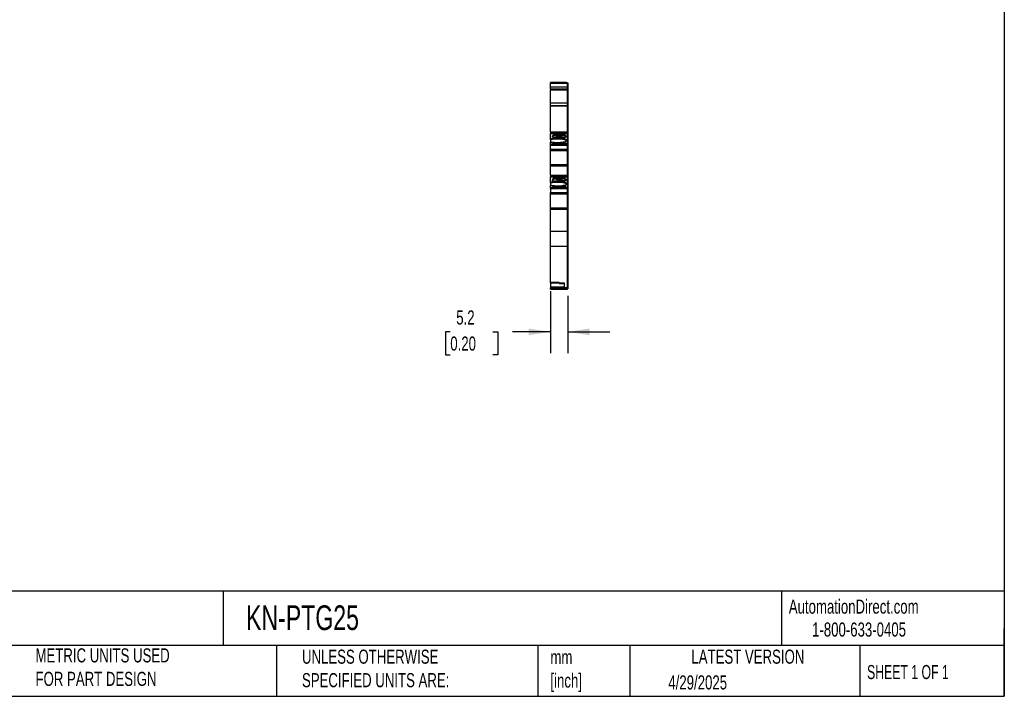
# Model space of a CAD drawing. Header units: millimetres. Extents: x 13 to 546, y 13 to 419.
# Tile 4 of 7: x 250 to 546, y 13 to 216. Entities that reach past the tile are written whole.
import ezdxf

# ---------------------------------------------------------------- set-up
doc = ezdxf.new("R2010")
doc.units = ezdxf.units.MM
doc.header["$LTSCALE"] = 2
doc.linetypes.add('SLD-Solid', pattern=[0])
doc.layers.add('DIMENSIONS', color=140, linetype='SLD-Solid', lineweight=25)
doc.layers.add('TEXT', color=140, linetype='SLD-Solid', lineweight=25)
doc.styles.add('SLDTEXTSTYLE0', font='TXT', dxfattribs={"width": 0.7})
doc.styles.add('SLDTEXTSTYLE1', font='TXT', dxfattribs={"width": 0.65})
doc.dimstyles.new('SLDDIMSTYLE1', dxfattribs={"dimtxt": 4.316016, "dimasz": 6.604, "dimexe": 0, "dimexo": 0.0625, "dimgap": 1.079004, "dimtad": 0, "dimtih": 1, "dimtoh": 1, "dimrnd": 1e-09, "dimzin": 12, "dimdsep": 46, "dimtxsty": 'SLDTEXTSTYLE0', "dimsah": 1, "dimcen": 0.09, "dimadec": 0, "dimazin": 3, "dimtfac": 1, "dimtmove": 0, "dimatfit": 0, "dimfxl": 0, "dimfrac": 2, "dimtolj": 1, "dimtzin": 12, "dimarcsym": 0})

# ---------------------------------------------------------------- blocks, each defined once
blk = doc.blocks.new('_D_3')
at = {"layer": 'DIMENSIONS'}
for p, q in [((409.85, 134.4), (409.85, 115.8)), ((415, 133), (415, 115.8)), ((379.75, 122.15), (378.3, 122.15)), ((378.3, 122.15), (378.3, 115.29)), ((392.57, 122.15), (394.02, 122.15)), ((394.02, 122.15), (394.02, 115.29)), ((409.85, 122.15), (398.42, 122.15)), ((415, 122.15), (427.7, 122.15)), ((378.3, 115.29), (379.75, 115.29)), ((394.02, 115.29), (392.57, 115.29))]:
    blk.add_line(p, q, dxfattribs=at)
for points in [[(409.85, 122.15), (403.25, 123.17), (403.25, 121.14)], [(415, 122.15), (421.61, 121.14), (421.61, 123.17)]]:
    blk.add_solid(points, dxfattribs=at)
at = {"layer": 'DIMENSIONS', "char_height": 4.233, "attachment_point": 1, "style": 'SLDTEXTSTYLE0'}
for s, insert in [('5.2', (381.54, 128.58)), ('0.20', (379.75, 120.75))]:
    blk.add_mtext(s, dxfattribs=dict(at, insert=insert))

msp = doc.modelspace()

# ---------------------------------------------------------------- linework, layer by layer
for p, q in [((409.854, 197.06), (414.854, 197.06)), ((409.854, 196.837), (409.854, 197.06)), ((409.854, 197.06), (410.248, 197.06)), ((410.248, 197.06), (409.854, 197.06)), ((409.854, 197.06), (411.647, 197.06)), ((409.854, 196.837), (414.854, 196.837)), ((409.854, 195.712), (409.854, 196.837)), ((409.854, 195.712), (414.854, 195.712)), ((409.854, 195.153), (409.854, 195.712)), ((409.854, 195.153), (414.854, 195.153)), ((409.854, 195.153), (409.854, 195.137)), ((409.854, 195.137), (414.754, 195.137)), ((409.854, 195.137), (409.854, 194.807)), ((410.354, 197.06), (410.654, 197.06)), ((410.354, 197.06), (410.354, 197.06)), ((410.654, 197.06), (410.354, 197.06)), ((410.454, 197.06), (410.454, 197.06)), ((410.854, 197.06), (410.654, 197.06)), ((410.654, 197.06), (410.654, 197.06)), ((410.654, 197.06), (410.654, 197.06)), ((414.204, 197.06), (410.655, 197.06)), ((410.655, 197.06), (414.204, 197.06)), ((410.854, 197.06), (411.055, 197.06)), ((414.004, 197.06), (410.854, 197.06)), ((411.216, 197.06), (411.055, 197.06)), ((413.212, 197.06), (414.854, 197.06)), ((413.804, 197.06), (414.004, 197.06)), ((414.204, 197.06), (414.004, 197.06)), ((414.504, 197.06), (414.204, 197.06)), ((414.204, 197.06), (414.504, 197.06)), ((414.204, 197.06), (414.204, 197.06)), ((414.204, 197.06), (414.204, 197.06)), ((414.404, 197.06), (414.404, 197.06)), ((414.504, 197.06), (414.504, 197.06)), ((414.604, 197.06), (414.604, 197.06)), ((414.754, 195.137), (414.754, 195.098)), ((414.854, 197.06), (414.854, 196.837)), ((414.854, 196.96), (415.004, 196.96)), ((414.854, 196.96), (415.004, 196.96)), ((414.854, 196.837), (414.854, 195.712)), ((414.854, 196.812), (415.004, 196.812)), ((414.854, 195.755), (415.004, 195.755)), ((414.854, 195.712), (414.854, 195.153)), ((414.854, 195.245), (415.004, 195.245)), ((414.854, 195.195), (415.004, 195.195)), ((414.854, 195.189), (415.004, 195.189)), ((414.854, 195.178), (415.004, 195.178)), ((414.854, 195.153), (414.854, 195.137)), ((414.854, 195.137), (414.854, 195.098)), ((415.004, 196.96), (415.004, 196.812)), ((415.004, 196.812), (415.004, 195.755)), ((415.004, 195.755), (415.004, 195.245)), ((415.004, 195.245), (415.004, 195.234)), ((415.004, 195.234), (415.004, 195.195)), ((415.004, 195.195), (415.004, 195.189)), ((415.004, 195.189), (415.004, 195.178)), ((415.004, 195.178), (415.004, 194.781)), ((409.854, 194.807), (414.854, 194.807)), ((409.854, 190.952), (409.854, 194.807)), ((414.754, 195.098), (414.854, 195.098)), ((414.754, 195.098), (414.754, 195.089)), ((414.754, 195.089), (414.854, 195.089)), ((414.854, 195.098), (414.854, 195.089)), ((414.854, 195.095), (414.854, 194.807)), ((414.854, 194.807), (414.854, 190.952)), ((414.854, 194.781), (415.004, 194.781)), ((415.004, 194.781), (415.004, 190.851)), ((409.854, 190.952), (414.854, 190.952)), ((409.854, 190.882), (409.854, 190.952)), ((409.854, 190.882), (414.854, 190.882)), ((409.854, 190.109), (409.854, 190.882)), ((409.854, 190.109), (414.854, 190.109)), ((409.854, 190.031), (409.854, 190.109)), ((409.854, 190.031), (414.854, 190.031)), ((409.854, 182.255), (409.854, 190.031)), ((414.854, 190.952), (414.854, 190.882)), ((414.854, 190.882), (414.854, 190.109)), ((414.854, 190.851), (415.004, 190.851)), ((414.854, 190.787), (415.004, 190.787)), ((414.854, 190.109), (414.854, 190.031)), ((414.854, 190.083), (415.004, 190.083)), ((414.854, 190.031), (414.854, 182.255)), ((414.854, 190.031), (415.004, 190.031)), ((415.004, 190.851), (415.004, 190.787)), ((415.004, 190.787), (415.004, 190.083)), ((415.004, 190.083), (415.004, 190.031)), ((415.004, 190.031), (415.004, 182.255)), ((409.854, 182.255), (414.854, 182.255)), ((409.854, 182.255), (409.854, 181.847)), ((409.854, 181.847), (414.854, 181.847)), ((409.854, 181.847), (409.854, 181.845)), ((409.854, 181.845), (410.554, 181.845)), ((409.854, 181.845), (409.854, 181.709)), ((409.854, 181.709), (411.647, 181.709)), ((409.854, 180.169), (409.854, 181.709)), ((410.354, 180.97), (410.654, 180.97)), ((410.354, 180.97), (410.354, 180.623)), ((410.354, 180.777), (410.654, 180.777)), ((410.654, 180.623), (410.354, 180.623)), ((410.554, 181.845), (410.554, 181.709)), ((410.654, 180.97), (410.654, 181.243)), ((410.654, 180.97), (410.654, 180.777)), ((410.654, 180.544), (410.654, 180.623)), ((410.854, 181.294), (411.055, 181.294)), ((410.854, 181.101), (410.854, 181.294)), ((410.854, 181.101), (411.055, 181.101)), ((414.004, 180.492), (410.854, 180.492)), ((411.055, 181.294), (411.055, 181.101)), ((411.216, 181.08), (411.216, 181.273)), ((411.448, 181.431), (411.576, 181.492)), ((411.576, 181.492), (413.283, 181.492)), ((412.96, 181.557), (411.899, 181.557)), ((413.212, 181.709), (414.854, 181.709)), ((413.283, 181.492), (413.411, 181.431)), ((413.642, 181.273), (413.642, 181.08)), ((413.804, 181.294), (414.004, 181.294)), ((413.804, 181.101), (413.804, 181.294)), ((413.804, 181.101), (414.004, 181.101)), ((414.004, 181.294), (414.004, 181.101)), ((414.204, 181.243), (414.204, 180.97)), ((414.204, 180.97), (414.504, 180.97)), ((414.204, 180.777), (414.204, 180.97)), ((414.204, 180.777), (414.504, 180.777)), ((414.504, 180.623), (414.204, 180.623)), ((414.204, 180.623), (414.204, 180.544)), ((414.304, 181.845), (414.854, 181.845)), ((414.304, 181.709), (414.304, 181.845)), ((414.504, 180.623), (414.504, 180.97)), ((414.854, 182.255), (414.854, 181.847)), ((414.854, 182.255), (415.004, 182.255)), ((414.854, 181.847), (414.854, 181.845)), ((414.854, 181.845), (414.854, 181.709)), ((414.854, 181.84), (415.004, 181.84)), ((414.854, 181.833), (415.004, 181.833)), ((414.854, 181.709), (414.854, 178.494)), ((414.854, 181.601), (415.004, 181.601)), ((415.004, 182.255), (415.004, 181.84)), ((415.004, 181.84), (415.004, 181.833)), ((415.004, 181.833), (415.004, 181.601)), ((415.004, 181.601), (415.004, 178.398)), ((410.248, 180.169), (409.854, 180.169)), ((409.854, 179.924), (409.854, 180.169)), ((410.069, 179.924), (409.854, 179.924)), ((409.854, 179.924), (409.854, 179.133)), ((409.854, 179.133), (410.248, 179.133)), ((409.854, 178.494), (409.854, 179.133)), ((409.854, 178.494), (414.854, 178.494)), ((409.854, 178.205), (409.854, 178.494)), ((409.854, 178.205), (414.854, 178.205)), ((409.854, 177.039), (409.854, 178.205)), ((410.454, 178.601), (410.454, 178.81)), ((410.638, 178.668), (410.655, 178.862)), ((410.638, 178.668), (414.221, 178.668)), ((410.655, 178.862), (414.204, 178.862)), ((414.204, 178.549), (410.655, 178.549)), ((414.204, 178.862), (414.221, 178.668)), ((414.404, 178.81), (414.404, 178.601)), ((414.604, 179.703), (414.604, 179.599)), ((414.854, 178.494), (414.854, 178.205)), ((414.854, 178.398), (415.004, 178.398)), ((414.854, 178.205), (414.854, 177.039)), ((414.854, 178.205), (415.004, 178.205)), ((415.004, 178.398), (415.004, 178.205)), ((415.004, 178.205), (415.004, 177.111)), ((409.854, 177.039), (414.854, 177.039)), ((409.854, 176.714), (409.854, 177.039)), ((409.854, 176.714), (414.854, 176.714)), ((409.854, 176.714), (409.854, 176.639)), ((409.854, 176.639), (414.854, 176.639)), ((409.854, 172.44), (409.854, 176.639)), ((414.854, 177.111), (415.004, 177.111)), ((414.854, 177.039), (414.854, 176.714)), ((414.854, 176.814), (415.004, 176.814)), ((414.854, 176.714), (414.854, 176.639)), ((414.854, 176.639), (415.004, 176.639)), ((414.854, 176.639), (414.854, 172.44)), ((415.004, 177.111), (415.004, 176.814)), ((415.004, 176.814), (415.004, 176.639)), ((415.004, 176.639), (415.004, 172.44)), ((409.854, 172.44), (414.854, 172.44)), ((409.854, 172.44), (409.854, 172.365)), ((409.854, 172.365), (414.854, 172.365)), ((409.854, 172.04), (409.854, 172.365)), ((409.854, 172.04), (414.854, 172.04)), ((409.854, 169.236), (409.854, 172.04)), ((414.754, 172.365), (414.754, 172.365)), ((414.754, 172.365), (414.854, 172.365)), ((414.854, 172.44), (414.854, 172.365)), ((414.854, 172.44), (415.004, 172.44)), ((414.854, 172.365), (414.854, 172.04)), ((414.854, 172.365), (414.854, 172.365)), ((414.854, 172.265), (415.004, 172.265)), ((414.854, 172.265), (415.004, 172.265)), ((414.854, 172.04), (414.854, 169.236)), ((414.854, 171.969), (415.004, 171.969)), ((415.004, 172.44), (415.004, 172.265)), ((415.004, 172.265), (415.004, 171.969)), ((415.004, 172.265), (415.004, 172.265)), ((415.004, 171.969), (415.004, 169.236)), ((409.854, 169.236), (414.854, 169.236)), ((409.854, 169.236), (409.854, 168.828)), ((409.854, 168.828), (414.854, 168.828)), ((409.854, 168.828), (409.854, 168.826)), ((409.854, 168.826), (410.554, 168.826)), ((409.854, 168.826), (409.854, 168.69)), ((409.854, 168.69), (411.647, 168.69)), ((409.854, 167.15), (409.854, 168.69)), ((410.554, 168.826), (410.554, 168.69)), ((412.96, 168.538), (411.899, 168.538)), ((413.212, 168.69), (414.854, 168.69)), ((414.304, 168.826), (414.854, 168.826)), ((414.304, 168.69), (414.304, 168.826)), ((414.854, 169.236), (414.854, 168.828)), ((414.854, 169.236), (415.004, 169.236)), ((414.854, 168.828), (414.854, 168.826)), ((414.854, 168.826), (414.854, 168.69)), ((414.854, 168.821), (415.004, 168.821)), ((414.854, 168.815), (415.004, 168.815)), ((414.854, 168.69), (414.854, 165.476)), ((414.854, 168.582), (415.004, 168.582)), ((415.004, 169.236), (415.004, 168.821)), ((415.004, 168.821), (415.004, 168.815)), ((415.004, 168.815), (415.004, 168.582)), ((415.004, 168.582), (415.004, 165.379)), ((410.248, 167.15), (409.854, 167.15)), ((409.854, 166.905), (409.854, 167.15)), ((410.069, 166.905), (409.854, 166.905)), ((409.854, 166.905), (409.854, 166.115)), ((409.854, 166.115), (410.248, 166.115)), ((409.854, 165.476), (409.854, 166.115)), ((410.654, 167.951), (410.354, 167.951)), ((410.354, 167.951), (410.354, 167.604)), ((410.354, 167.758), (410.654, 167.758)), ((410.354, 167.604), (410.654, 167.604)), ((410.454, 165.791), (410.454, 165.582)), ((410.638, 165.65), (410.655, 165.841)), ((410.638, 165.65), (414.221, 165.65)), ((410.654, 168.224), (410.654, 167.951)), ((410.654, 167.951), (410.654, 167.758)), ((410.654, 167.604), (410.654, 167.525)), ((412.354, 165.843), (410.655, 165.843)), ((411.055, 168.276), (410.854, 168.276)), ((410.854, 168.083), (410.854, 168.266)), ((410.854, 168.083), (411.055, 168.083)), ((410.854, 167.473), (412.399, 167.473)), ((411.055, 168.266), (411.055, 168.083)), ((411.216, 168.254), (411.216, 168.245)), ((411.216, 168.061), (411.216, 168.245)), ((411.448, 168.412), (411.576, 168.474)), ((411.576, 168.474), (413.283, 168.474)), ((412.354, 165.843), (412.374, 165.843)), ((414.204, 165.843), (412.374, 165.843)), ((414.004, 167.473), (412.399, 167.473)), ((412.416, 168.085), (412.416, 168.095)), ((412.436, 168.085), (412.436, 168.095)), ((413.283, 168.474), (413.411, 168.412)), ((413.642, 168.254), (413.642, 168.245)), ((413.642, 168.245), (413.642, 168.061)), ((414.004, 168.276), (413.804, 168.276)), ((413.804, 168.083), (413.804, 168.266)), ((413.804, 168.083), (414.004, 168.083)), ((414.004, 168.266), (414.004, 168.083)), ((414.204, 167.951), (414.204, 168.224)), ((414.504, 167.951), (414.204, 167.951)), ((414.204, 167.758), (414.204, 167.951)), ((414.204, 167.758), (414.504, 167.758)), ((414.204, 167.525), (414.204, 167.604)), ((414.204, 167.604), (414.504, 167.604)), ((414.204, 165.841), (414.221, 165.65)), ((414.405, 165.582), (414.405, 165.791)), ((414.504, 167.604), (414.504, 167.951)), ((414.604, 166.684), (414.604, 166.581)), ((409.854, 165.476), (414.854, 165.476)), ((409.854, 165.186), (409.854, 165.476)), ((409.854, 165.186), (409.854, 164.021)), ((409.854, 165.186), (414.854, 165.186)), ((409.854, 164.021), (414.854, 164.021)), ((409.854, 163.695), (409.854, 164.021)), ((409.854, 163.695), (414.854, 163.695)), ((409.854, 163.695), (409.854, 163.62)), ((409.854, 163.62), (414.854, 163.62)), ((409.854, 159.421), (409.854, 163.62)), ((410.655, 165.53), (412.346, 165.53)), ((412.366, 165.53), (412.346, 165.53)), ((412.366, 165.53), (414.204, 165.53)), ((414.854, 165.476), (414.854, 165.186)), ((414.854, 165.379), (415.004, 165.379)), ((414.854, 165.186), (414.854, 164.021)), ((414.854, 165.186), (415.004, 165.186)), ((414.854, 164.092), (415.004, 164.092)), ((414.854, 164.021), (414.854, 163.695)), ((414.854, 163.795), (415.004, 163.795)), ((414.854, 163.695), (414.854, 163.62)), ((414.854, 163.62), (415.004, 163.62)), ((414.854, 163.62), (414.854, 159.421)), ((415.004, 165.379), (415.004, 165.186)), ((415.004, 165.186), (415.004, 164.092)), ((415.004, 164.092), (415.004, 163.795)), ((415.004, 163.795), (415.004, 163.62)), ((415.004, 163.62), (415.004, 159.421)), ((409.854, 159.421), (414.854, 159.421)), ((409.854, 159.421), (409.854, 159.346)), ((409.854, 159.346), (414.854, 159.346)), ((409.854, 159.021), (409.854, 159.346)), ((409.854, 159.346), (414.754, 159.346)), ((409.854, 159.021), (414.854, 159.021)), ((409.854, 152.429), (409.854, 159.021)), ((414.754, 159.346), (414.854, 159.346)), ((414.754, 159.346), (414.754, 159.346)), ((414.754, 159.346), (414.854, 159.346)), ((414.854, 159.421), (414.854, 159.346)), ((414.854, 159.421), (415.004, 159.421)), ((414.854, 159.346), (414.854, 159.021)), ((414.854, 159.346), (414.854, 159.346)), ((414.854, 159.246), (415.004, 159.246)), ((414.854, 159.246), (415.004, 159.246)), ((414.854, 159.246), (415.004, 159.246)), ((414.854, 159.021), (414.854, 152.429)), ((414.854, 158.95), (415.004, 158.95)), ((415.004, 159.421), (415.004, 159.246)), ((415.004, 159.246), (415.004, 158.95)), ((415.004, 159.246), (415.004, 159.246)), ((415.004, 158.95), (415.004, 152.429)), ((409.854, 152.429), (414.854, 152.429)), ((409.854, 147.86), (409.854, 152.429)), ((414.854, 152.429), (414.854, 147.86)), ((414.854, 152.429), (415.004, 152.429)), ((415.004, 152.429), (415.004, 147.951)), ((409.854, 147.86), (414.854, 147.86)), ((409.854, 136.945), (409.854, 147.86)), ((414.854, 147.951), (415.004, 147.951)), ((414.854, 147.86), (414.854, 135.453)), ((415.004, 147.951), (415.004, 135.544)), ((412.404, 136.945), (409.854, 136.945)), ((409.854, 136.876), (409.854, 136.945)), ((409.854, 136.876), (412.404, 136.876)), ((409.854, 136.876), (409.854, 135.636)), ((412.404, 136.741), (412.404, 136.945)), ((414.004, 136.741), (412.404, 136.741)), ((412.404, 136.741), (412.404, 136.672)), ((412.404, 136.672), (414.004, 136.672)), ((414.004, 135.453), (414.004, 136.741)), ((409.854, 135.636), (414.004, 135.636)), ((409.854, 135.636), (409.854, 135.407)), ((409.854, 135.407), (414.004, 135.407)), ((409.854, 134.945), (409.854, 135.407)), ((409.854, 134.945), (414.854, 134.945)), ((412.404, 135.407), (412.404, 135.299)), ((412.404, 135.299), (414.004, 135.299)), ((414.004, 135.453), (414.854, 135.453)), ((414.004, 135.207), (414.004, 135.453)), ((414.004, 135.207), (414.854, 135.207)), ((414.854, 135.544), (415.004, 135.544)), ((414.854, 135.453), (414.854, 135.207)), ((414.854, 135.307), (415.004, 135.307)), ((414.854, 135.207), (414.854, 134.945)), ((414.854, 135.045), (415.004, 135.045)), ((415.004, 135.544), (415.004, 135.307)), ((415.004, 135.307), (415.004, 135.045))]:
    msp.add_line(p, q)
at = {"flags": 128}
for points in [[(414.604, 197.06), (414.563, 197.06), (414.439, 197.06), (414.236, 197.06), (413.962, 197.06), (413.626, 197.06), (413.238, 197.06), (412.811, 197.06), (412.359, 197.06), (411.897, 197.06), (411.441, 197.06), (411.004, 197.06), (410.603, 197.06), (410.248, 197.06)], [(414.604, 197.06), (414.563, 197.06), (414.439, 197.06), (414.236, 197.06), (413.962, 197.06), (413.626, 197.06), (413.238, 197.06), (412.811, 197.06), (412.359, 197.06), (411.897, 197.06), (411.441, 197.06), (411.004, 197.06), (410.603, 197.06), (410.248, 197.06)], [(410.854, 197.06), (410.815, 197.06), (410.778, 197.06), (410.743, 197.06), (410.713, 197.06), (410.688, 197.06), (410.67, 197.06), (410.658, 197.06), (410.654, 197.06)], [(411.216, 197.06), (411.456, 197.06), (411.749, 197.06), (412.079, 197.06), (412.429, 197.06), (412.779, 197.06), (413.11, 197.06), (413.403, 197.06), (413.642, 197.06)], [(411.647, 197.06), (411.48, 197.06), (411.392, 197.06), (411.389, 197.06), (411.471, 197.06), (411.632, 197.06), (411.858, 197.06), (412.132, 197.06), (412.429, 197.06), (412.727, 197.06), (413.001, 197.06), (413.227, 197.06), (413.388, 197.06), (413.47, 197.06), (413.467, 197.06), (413.378, 197.06), (413.212, 197.06)], [(413.804, 197.06), (413.781, 197.06), (413.758, 197.06), (413.735, 197.06), (413.713, 197.06), (413.693, 197.06), (413.674, 197.06), (413.657, 197.06), (413.642, 197.06)], [(414.204, 197.06), (414.201, 197.06), (414.189, 197.06), (414.171, 197.06), (414.146, 197.06), (414.116, 197.06), (414.081, 197.06), (414.043, 197.06), (414.004, 197.06)], [(414.604, 179.703), (414.563, 179.822), (414.439, 179.937), (414.236, 180.044), (413.962, 180.141), (413.626, 180.223), (413.238, 180.287), (412.811, 180.333), (412.359, 180.358), (411.897, 180.361), (411.441, 180.343), (411.004, 180.304), (410.603, 180.245), (410.248, 180.169)], [(411.647, 181.709), (411.48, 181.644), (411.392, 181.569), (411.389, 181.491), (411.471, 181.416), (411.632, 181.351), (411.858, 181.299), (412.132, 181.267), (412.429, 181.256), (412.727, 181.267), (413.001, 181.299), (413.227, 181.351), (413.388, 181.416), (413.47, 181.491), (413.467, 181.569), (413.378, 181.644), (413.212, 181.709)], [(410.069, 179.924), (410.406, 180.013), (410.802, 180.084), (411.242, 180.135), (411.712, 180.164), (412.194, 180.169), (412.671, 180.15), (413.126, 180.108), (413.543, 180.045), (413.906, 179.963), (414.203, 179.865), (414.424, 179.754), (414.559, 179.634), (414.599, 179.554)], [(414.604, 179.599), (414.563, 179.48), (414.439, 179.365), (414.236, 179.258), (413.962, 179.161), (413.626, 179.079), (413.238, 179.015), (412.811, 178.969), (412.359, 178.944), (411.897, 178.94), (411.441, 178.959), (411.004, 178.998), (410.603, 179.057), (410.248, 179.133)], [(411.647, 168.69), (411.48, 168.625), (411.392, 168.551), (411.389, 168.473), (411.471, 168.398), (411.632, 168.332), (411.858, 168.281), (412.132, 168.248), (412.429, 168.237), (412.727, 168.248), (413.001, 168.281), (413.227, 168.332), (413.388, 168.398), (413.47, 168.473), (413.467, 168.551), (413.378, 168.625), (413.212, 168.69)], [(410.069, 166.905), (410.406, 166.994), (410.802, 167.066), (411.242, 167.116), (411.712, 167.145), (412.194, 167.15), (412.671, 167.131), (413.126, 167.09), (413.543, 167.027), (413.906, 166.945), (414.203, 166.846), (414.424, 166.735), (414.559, 166.615), (414.599, 166.536)], [(414.604, 166.684), (414.563, 166.803), (414.439, 166.918), (414.236, 167.026), (413.962, 167.122), (413.626, 167.204), (413.238, 167.269), (412.811, 167.314), (412.359, 167.339), (411.897, 167.343), (411.441, 167.325), (411.004, 167.285), (410.603, 167.227), (410.248, 167.15)], [(414.604, 166.581), (414.563, 166.461), (414.439, 166.346), (414.236, 166.239), (413.962, 166.143), (413.626, 166.061), (413.238, 165.996), (412.811, 165.95), (412.359, 165.925), (411.897, 165.922), (411.441, 165.94), (411.004, 165.979), (410.603, 166.038), (410.248, 166.115)]]:
    msp.add_lwpolyline(points, dxfattribs=at)
for centre, radius, start, end in [((410.808, 181.062), 0.237, 78.63094, 130.3907), ((410.808, 180.869), 0.237, 78.63095, 130.39069), ((410.808, 180.724), 0.237, 229.6089, 281.36912), ((411.068, 180.771), 0.524, 73.53194, 91.45322), ((411.068, 180.578), 0.524, 73.53183, 91.45329), ((412.429, 185.599), 4.493, 254.33686, 285.66315), ((412.429, 185.406), 4.493, 254.33688, 285.66312), ((413.791, 180.771), 0.524, 88.54695, 106.46766), ((413.791, 180.578), 0.524, 88.54678, 106.46806), ((414.051, 181.062), 0.237, 49.6093, 101.36906), ((414.051, 180.869), 0.237, 49.60931, 101.36905), ((414.051, 180.724), 0.237, 258.63153, 310.39044), ((410.808, 168.044), 0.237, 78.63095, 130.39069), ((410.808, 168.034), 0.237, 78.63095, 130.39069), ((410.808, 167.851), 0.237, 78.63095, 130.39069), ((410.808, 167.705), 0.237, 229.60931, 281.36905), ((411.068, 167.752), 0.524, 73.53194, 91.45322), ((411.068, 167.743), 0.524, 73.53194, 91.45322), ((411.068, 167.559), 0.524, 73.53183, 91.45329), ((412.326, 172), 3.907, 253.50088, 271.31424), ((412.326, 171.991), 3.907, 253.50088, 271.31424), ((412.429, 172.387), 4.493, 254.33688, 285.66312), ((412.429, 173.89), 5.795, 269.86291, 270.06064), ((412.531, 172.012), 3.919, 268.6082, 286.48176), ((412.531, 172.002), 3.919, 268.6082, 286.48176), ((413.791, 167.752), 0.524, 88.54678, 106.46806), ((413.791, 167.743), 0.524, 88.54678, 106.46806), ((413.791, 167.559), 0.524, 88.54678, 106.46806), ((414.051, 168.044), 0.237, 49.60931, 101.36905), ((414.051, 168.034), 0.237, 49.60931, 101.36905), ((414.051, 167.851), 0.237, 49.60931, 101.36905), ((414.051, 167.705), 0.237, 258.63095, 310.39069)]:
    msp.add_arc(centre, radius, start, end)
for points, knots in [([(410.655, 197.06), (410.608, 197.06), (410.552, 197.06), (410.474, 197.06), (410.454, 197.06), (410.454, 197.06)], [0, 0, 0, 0, 0.5, 0.5, 1, 1, 1, 1]), ([(410.454, 197.06), (410.454, 197.06), (410.474, 197.06), (410.552, 197.06), (410.608, 197.06), (410.655, 197.06)], [0, 0, 0, 0, 0.5, 0.5, 1, 1, 1, 1]), ([(414.204, 197.06), (414.251, 197.06), (414.306, 197.06), (414.385, 197.06), (414.404, 197.06), (414.404, 197.06)], [0, 0, 0, 0, 0.5, 0.5, 1, 1, 1, 1]), ([(414.404, 197.06), (414.404, 197.06), (414.385, 197.06), (414.306, 197.06), (414.251, 197.06), (414.204, 197.06)], [0, 0, 0, 0, 0.5, 0.5, 1, 1, 1, 1]), ([(411.647, 181.709), (411.742, 181.629), (411.848, 181.541), (412.015, 181.497), (412.032, 181.492)], [0, 0, 0, 0, 0.9002389, 1, 1, 1, 1]), ([(412.827, 181.492), (412.844, 181.497), (413.011, 181.541), (413.117, 181.629), (413.212, 181.709)], [0, 0, 0, 0, 0.0997611, 1, 1, 1, 1]), ([(410.655, 178.862), (410.608, 178.862), (410.552, 178.857), (410.474, 178.836), (410.454, 178.822), (410.454, 178.81)], [0, 0, 0, 0, 0.5, 0.5, 1, 1, 1, 1]), ([(410.454, 178.638), (410.455, 178.638), (410.461, 178.646), (410.504, 178.656), (410.569, 178.667), (410.616, 178.668), (410.638, 178.668)], [0, 0, 0, 0, 0.0071931, 0.4042389, 0.7136035, 1, 1, 1, 1]), ([(410.454, 178.601), (410.454, 178.588), (410.474, 178.574), (410.552, 178.554), (410.608, 178.549), (410.655, 178.549)], [0, 0, 0, 0, 0.5, 0.5, 1, 1, 1, 1]), ([(414.404, 178.81), (414.404, 178.822), (414.385, 178.836), (414.306, 178.857), (414.251, 178.862), (414.204, 178.862)], [0, 0, 0, 0, 0.5, 0.5, 1, 1, 1, 1]), ([(414.204, 178.549), (414.251, 178.549), (414.306, 178.554), (414.385, 178.574), (414.404, 178.588), (414.404, 178.601)], [0, 0, 0, 0, 0.5, 0.5, 1, 1, 1, 1]), ([(414.221, 178.668), (414.249, 178.667), (414.308, 178.666), (414.375, 178.653), (414.396, 178.641), (414.404, 178.636)], [0, 0, 0, 0, 0.3628068, 0.7545351, 1, 1, 1, 1]), ([(411.647, 168.69), (411.742, 168.611), (411.848, 168.523), (412.015, 168.478), (412.032, 168.474)], [0, 0, 0, 0, 0.9002388, 1, 1, 1, 1]), ([(412.827, 168.474), (412.844, 168.478), (413.011, 168.523), (413.117, 168.611), (413.212, 168.69)], [0, 0, 0, 0, 0.0997612, 1, 1, 1, 1]), ([(410.454, 165.618), (410.454, 165.619), (410.461, 165.627), (410.504, 165.638), (410.569, 165.648), (410.616, 165.649), (410.638, 165.65)], [0, 0, 0, 0, 0.0160052, 0.4095268, 0.7161455, 1, 1, 1, 1]), ([(410.454, 165.582), (410.454, 165.575), (410.459, 165.568), (410.469, 165.562), (410.48, 165.556), (410.494, 165.55), (410.513, 165.545), (410.532, 165.54), (410.554, 165.537), (410.603, 165.531), (410.628, 165.53), (410.655, 165.53), (410.655, 165.53), (410.655, 165.53), (410.655, 165.53)], [-0.0014336, -0.0014336, -0.0014336, -0.0014336, 0.2485664, 0.2485664, 0.2485664, 0.4985664, 0.4985664, 0.4985664, 0.7485664, 0.7485664, 0.9985664, 0.9985664, 0.9985664, 1, 1, 1, 1]), ([(410.578, 165.829), (410.59, 165.831), (410.615, 165.834), (410.642, 165.838), (410.655, 165.841)], [0, 0, 0, 0, 0.4969047, 1, 1, 1, 1]), ([(414.204, 165.841), (414.206, 165.84), (414.211, 165.837), (414.225, 165.836), (414.246, 165.834), (414.276, 165.831), (414.312, 165.826), (414.334, 165.821), (414.346, 165.818)], [0, 0, 0, 0, 0.0315839, 0.115835, 0.2539401, 0.4472087, 0.696805, 1, 1, 1, 1]), ([(414.204, 165.53), (414.231, 165.53), (414.256, 165.531), (414.281, 165.534), (414.306, 165.537), (414.327, 165.54), (414.346, 165.545), (414.365, 165.55), (414.379, 165.556), (414.39, 165.562), (414.4, 165.568), (414.405, 165.575), (414.405, 165.582)], [0, 0, 0, 0, 0.25, 0.25, 0.25, 0.5, 0.5, 0.5, 0.75, 0.75, 0.75, 1, 1, 1, 1]), ([(414.221, 165.65), (414.249, 165.649), (414.308, 165.647), (414.375, 165.634), (414.396, 165.622), (414.405, 165.618)], [0, 0, 0, 0, 0.36142259, 0.75165636, 1, 1, 1, 1])]:
    msp.add_open_spline(points, degree=3, knots=knots)
for points in [[(410.069, 179.924), (410.125, 180.009), (410.185, 180.091), (410.248, 180.169)], [(410.069, 166.905), (410.125, 166.99), (410.185, 167.072), (410.248, 167.15)], [(410.469, 165.81), (410.459, 165.804), (410.454, 165.798), (410.454, 165.791)], [(410.454, 165.781), (410.454, 165.788), (410.459, 165.795), (410.469, 165.801)], [(410.513, 165.827), (410.494, 165.822), (410.48, 165.817), (410.469, 165.81)], [(410.469, 165.801), (410.48, 165.808), (410.494, 165.813), (410.513, 165.818)], [(410.578, 165.837), (410.553, 165.835), (410.532, 165.831), (410.513, 165.827)], [(410.513, 165.818), (410.532, 165.823), (410.553, 165.827), (410.578, 165.829)], [(410.655, 165.841), (410.628, 165.841), (410.603, 165.84), (410.578, 165.837)], [(414.346, 165.827), (414.308, 165.836), (414.257, 165.841), (414.204, 165.841)], [(414.389, 165.81), (414.379, 165.817), (414.365, 165.822), (414.346, 165.827)], [(414.346, 165.818), (414.365, 165.813), (414.379, 165.808), (414.389, 165.801)], [(414.405, 165.791), (414.405, 165.798), (414.4, 165.804), (414.389, 165.81)], [(414.389, 165.801), (414.4, 165.795), (414.405, 165.788), (414.405, 165.781)]]:
    msp.add_open_spline(points, degree=3)
at = {"layer": 'TEXT'}
for p, q in [((546.1, 419.1), (546.1, 12.7)), ((546.1, 44.252), (12.7, 44.252)), ((311.518, 44.252), (311.518, 27.94)), ((479.151, 44.252), (479.151, 27.94)), ((546.1, 12.7), (546.1, 33.02)), ((546.1, 27.94), (12.7, 27.94)), ((327.56, 27.94), (327.56, 12.7)), ((406.049, 27.94), (406.049, 12.7)), ((433.624, 27.94), (433.624, 12.7)), ((502.697, 27.94), (502.697, 12.7)), ((12.7, 12.7), (546.1, 12.7))]:
    msp.add_line(p, q, dxfattribs=at)

# ---------------------------------------------------------------- texts
for s, insert, char_height, attachment_point, style in [('AutomationDirect.com', (481.39, 41.753), 4.23333, 1, 'SLDTEXTSTYLE0'), ('KN-PTG25', (318.415, 40.013), 7.4083, 1, 'SLDTEXTSTYLE0'), ('1-800-633-0405', (488.383, 34.874), 4.23333, 1, 'SLDTEXTSTYLE0'), ('METRIC UNITS USED ^JFOR PART DESIGN', (255.209, 27.112), 4.23333, 1, 'SLDTEXTSTYLE0'), ('UNLESS OTHERWISE ^JSPECIFIED UNITS ARE:', (335.216, 26.721), 4.23333, 1, 'SLDTEXTSTYLE0'), ('LATEST VERSION', (469.104, 26.728), 4.23333, 2, 'SLDTEXTSTYLE0'), ('mm^J[inch]', (409.814, 26.594), 4.2333, 1, 'SLDTEXTSTYLE0'), ('SHEET 1 OF 1', (504.883, 22.103), 4.23333, 1, 'SLDTEXTSTYLE1'), ('4/29/2025', (445.226, 18.994), 4.2333, 1, 'SLDTEXTSTYLE0')]:
    msp.add_mtext(s, dxfattribs=dict(at, insert=insert, char_height=char_height, attachment_point=attachment_point, style=style))

# ---------------------------------------------------------------- dimensions: what is measured, and where the dimension line sits
at = {"layer": 'DIMENSIONS'}
dim = msp.add_linear_dim(base=(415.004, 122.154), p1=(409.854, 136.945), p2=(415.004, 135.544), angle=0, dimstyle='SLDDIMSTYLE1', dxfattribs=at)
dim.commit()
dim.dimension.update_dxf_attribs({"geometry": '_D_3', "text_midpoint": (386.16, 122.154), "dimtype": 160})

doc.saveas('drawing.dxf')
